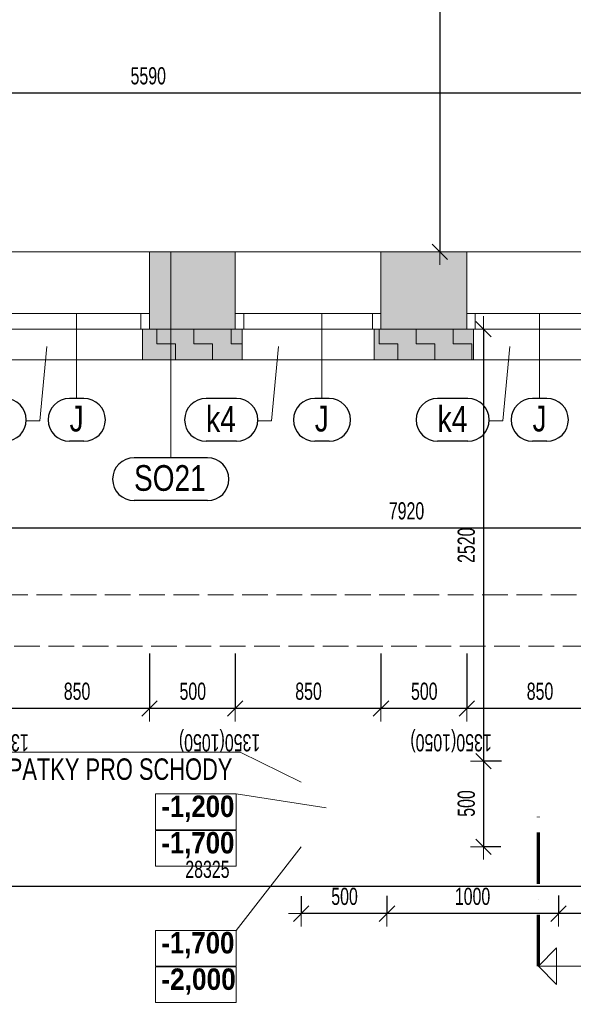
# Model space of a CAD drawing. Header units: millimetres. Extents: x -97971 to 48677, y -63570 to -5533.
# Tile 3 of 65: x -77048 to -73820, y -25885 to -20141. Entities that reach past the tile are written whole.
import ezdxf

# ---------------------------------------------------------------- set-up
doc = ezdxf.new("R2010")
doc.units = ezdxf.units.MM
doc.header["$PDMODE"] = 65
doc.linetypes.add('Carkovana 2x_1', pattern=[200, 150, -50])
doc.linetypes.add('JIS_08_37', pattern=[480, 300, -90, 0, -90])
for name, color, linetype, lineweight in [('XR$1$1.PP - NÁVRH_1', 7, 'Continuous', 25), ('XR$2$KOTY_1', 7, 'Continuous', 25), ('XR$4$VÝPLNĚ_1', 7, 'Continuous', 25), ('XR$7$FILING ___1', 7, 'Continuous', 25)]:
    doc.layers.add(name, color=color, linetype=linetype, lineweight=lineweight)
doc.styles.add('ARIAL', font='ARIAL.TTF')
doc.styles.add('Arial Black', font='Arial Black')
doc.styles.add('ARIALNARROW', font='ARIALN.TTF')
doc.dimstyles.new('DIMSTYLE_3', dxfattribs={"dimtxt": 100, "dimasz": 150, "dimexe": 0, "dimexo": 0, "dimgap": 50, "dimtad": 2, "dimdec": 0, "dimrnd": 5, "dimzin": 12, "dimdsep": 46, "dimtxsty": 'ARIALNARROW', "dimblk1": 'ALL_ML_STRICH', "dimblk2": 'ALL_ML_STRICH', "dimsah": 1, "dimcen": 0, "dimclrd": 6, "dimclre": 6, "dimclrt": 6, "dimadec": 0, "dimazin": 0, "dimtfac": 1, "dimtdec": 0, "dimtix": 1, "dimtmove": 2, "dimatfit": 3, "dimfxl": 0, "dimtzin": 0, "dimlwd": 0, "dimlwe": 13, "dimarcsym": 0})
pattern_1 = [(0, (216, 216), (108, 108), [108, -108]), (90, (216, 216), (-108, 108), [108, -108])]

# ---------------------------------------------------------------- blocks, each defined once
blk = doc.blocks.new('ALL_ML_STRICH')
at = {"color": 0, "linetype": 'ByBlock', "lineweight": -2}
for p, q in [((0, -0.5), (0, 0.5)), ((-1, 0), (0.5, 0)), ((-0.3, -0.3), (0.3, 0.3))]:
    blk.add_line(p, q, dxfattribs=at)
blk = doc.blocks.new('*D11')
at = {"layer": 'DEFPOINTS', "color": 6, "linetype": 'Continuous', "lineweight": 13}
for p in [(-74441.3, -21946.3), (-74343.5, -21946.3), (-73906.3, -24466.3)]:
    blk.add_point(p, dxfattribs=at)
at = {"layer": 'XR$1$1.PP - NÁVRH_1', "color": 6, "linetype": 'Continuous', "lineweight": -2}
for p, q in [((-74343.5, -21946.3), (-74343.5, -21946.3)), ((-74343.5, -21946.3), (-74343.5, -24466.3)), ((-74239.3, -24466.3), (-74343.5, -24466.3))]:
    blk.add_line(p, q, dxfattribs=at)
at = {"layer": 'XR$1$1.PP - NÁVRH_1', "color": 6, "linetype": 'Continuous', "lineweight": 13, "xscale": 150, "yscale": 150, "zscale": 150}
for p, rotation in [((-74343.5, -21946.3), 90), ((-74343.5, -24466.3), 270)]:
    blk.add_blockref('ALL_ML_STRICH', p, dxfattribs=dict(at, rotation=rotation))
at = {"layer": 'XR$1$1.PP - NÁVRH_1', "color": 6, "linetype": 'Continuous', "lineweight": 13, "insert": (-74443.5, -23207.4), "char_height": 100, "width": 324.571, "attachment_point": 5, "rotation": 90, "style": 'ARIALNARROW'}
blk.add_mtext('\\W0.81;\\A1;{2520}', dxfattribs=at)
blk = doc.blocks.new('*D12')
at = {"layer": 'DEFPOINTS', "color": 6, "linetype": 'Continuous', "lineweight": 13}
for p in [(-74343.5, -24466.3), (-73906.3, -24466.3), (-73906.3, -24966.3)]:
    blk.add_point(p, dxfattribs=at)
at = {"layer": 'XR$1$1.PP - NÁVRH_1', "color": 6, "linetype": 'Continuous', "lineweight": -2}
for p, q in [((-74239.3, -24466.3), (-74343.5, -24466.3)), ((-74343.5, -24466.3), (-74343.5, -24966.3)), ((-74243.1, -24966.3), (-74343.5, -24966.3))]:
    blk.add_line(p, q, dxfattribs=at)
at = {"layer": 'XR$1$1.PP - NÁVRH_1', "color": 6, "linetype": 'Continuous', "lineweight": 13, "xscale": 150, "yscale": 150, "zscale": 150}
for p, rotation in [((-74343.5, -24466.3), 90), ((-74343.5, -24966.3), 270)]:
    blk.add_blockref('ALL_ML_STRICH', p, dxfattribs=dict(at, rotation=rotation))
at = {"layer": 'XR$1$1.PP - NÁVRH_1', "color": 6, "linetype": 'Continuous', "lineweight": 13, "insert": (-74443.5, -24713.8), "char_height": 100, "width": 243.429, "attachment_point": 5, "rotation": 90, "style": 'ARIALNARROW'}
blk.add_mtext('\\W0.81;\\A1;{500}', dxfattribs=at)
blk = doc.blocks.new('*D13')
at = {"layer": 'DEFPOINTS', "color": 6, "linetype": 'Continuous', "lineweight": 13}
for p in [(-73906.3, -24966.3), (-73406.3, -24966.3), (-73406.3, -25356.3)]:
    blk.add_point(p, dxfattribs=at)
at = {"layer": 'XR$1$1.PP - NÁVRH_1', "color": 6, "linetype": 'Continuous', "lineweight": -2}
for p, q in [((-73906.3, -25250.6), (-73906.3, -25356.3)), ((-73406.3, -25249.5), (-73406.3, -25356.3)), ((-73406.3, -25356.3), (-73906.3, -25356.3))]:
    blk.add_line(p, q, dxfattribs=at)
at = {"layer": 'XR$1$1.PP - NÁVRH_1', "color": 6, "linetype": 'Continuous', "lineweight": 13, "xscale": 150, "yscale": 150, "zscale": 150}
for p, rotation in [((-73906.3, -25356.3), 180), ((-73406.3, -25356.3), 360)]:
    blk.add_blockref('ALL_ML_STRICH', p, dxfattribs=dict(at, rotation=rotation))
at = {"layer": 'XR$1$1.PP - NÁVRH_1', "color": 6, "linetype": 'Continuous', "lineweight": 13, "insert": (-73653.8, -25256.3), "char_height": 100, "width": 243.429, "attachment_point": 5, "style": 'ARIALNARROW'}
blk.add_mtext('\\W0.81;\\A1;{500}', dxfattribs=at)
blk = doc.blocks.new('*D14')
at = {"layer": 'DEFPOINTS', "color": 6, "linetype": 'Continuous', "lineweight": 13}
for p in [(-74906.3, -24966.3), (-73906.3, -24966.3), (-73906.3, -25356.3)]:
    blk.add_point(p, dxfattribs=at)
at = {"layer": 'XR$1$1.PP - NÁVRH_1', "color": 6, "linetype": 'Continuous', "lineweight": -2}
for p, q in [((-74906.3, -25252.6), (-74906.3, -25356.3)), ((-73906.3, -25250.6), (-73906.3, -25356.3)), ((-73906.3, -25356.3), (-74906.3, -25356.3))]:
    blk.add_line(p, q, dxfattribs=at)
at = {"layer": 'XR$1$1.PP - NÁVRH_1', "color": 6, "linetype": 'Continuous', "lineweight": 13, "xscale": 150, "yscale": 150, "zscale": 150}
for p, rotation in [((-74906.3, -25356.3), 180), ((-73906.3, -25356.3), 360)]:
    blk.add_blockref('ALL_ML_STRICH', p, dxfattribs=dict(at, rotation=rotation))
at = {"layer": 'XR$1$1.PP - NÁVRH_1', "color": 6, "linetype": 'Continuous', "lineweight": 13, "insert": (-74407.4, -25256.3), "char_height": 100, "width": 324.571, "attachment_point": 5, "style": 'ARIALNARROW'}
blk.add_mtext('\\W0.81;\\A1;{1000}', dxfattribs=at)
blk = doc.blocks.new('*D15')
at = {"layer": 'DEFPOINTS', "color": 6, "linetype": 'Continuous', "lineweight": 13}
for p in [(-75406.3, -24966.3), (-74906.3, -24966.3), (-74906.3, -25356.3)]:
    blk.add_point(p, dxfattribs=at)
at = {"layer": 'XR$1$1.PP - NÁVRH_1', "color": 6, "linetype": 'Continuous', "lineweight": -2}
for p, q in [((-75406.3, -25253.6), (-75406.3, -25356.3)), ((-74906.3, -25252.6), (-74906.3, -25356.3)), ((-74906.3, -25356.3), (-75406.3, -25356.3))]:
    blk.add_line(p, q, dxfattribs=at)
at = {"layer": 'XR$1$1.PP - NÁVRH_1', "color": 6, "linetype": 'Continuous', "lineweight": 13, "xscale": 150, "yscale": 150, "zscale": 150}
for p, rotation in [((-75406.3, -25356.3), 180), ((-74906.3, -25356.3), 360)]:
    blk.add_blockref('ALL_ML_STRICH', p, dxfattribs=dict(at, rotation=rotation))
at = {"layer": 'XR$1$1.PP - NÁVRH_1', "color": 6, "linetype": 'Continuous', "lineweight": 13, "insert": (-75153.8, -25256.3), "char_height": 100, "width": 243.429, "attachment_point": 5, "style": 'ARIALNARROW'}
blk.add_mtext('\\W0.81;\\A1;{500}', dxfattribs=at)
blk = doc.blocks.new('*D215')
at = {"layer": 'DEFPOINTS', "color": 6, "linetype": 'Continuous', "lineweight": 13}
for p in [(-90111.3, -23811.3), (-61786.3, -23811.3), (-61786.3, -25198.5)]:
    blk.add_point(p, dxfattribs=at)
at = {"layer": 'XR$2$KOTY_1', "color": 6, "linetype": 'Continuous', "lineweight": -2}
for p, q in [((-90111.3, -24458.1), (-90111.3, -25198.5)), ((-61786.3, -24525.6), (-61786.3, -25198.5)), ((-61786.3, -25198.5), (-90111.3, -25198.5))]:
    blk.add_line(p, q, dxfattribs=at)
at = {"layer": 'XR$2$KOTY_1', "color": 6, "linetype": 'Continuous', "lineweight": 13, "xscale": 150, "yscale": 150, "zscale": 150}
for p, rotation in [((-90111.3, -25198.5), 180), ((-61786.3, -25198.5), 360)]:
    blk.add_blockref('ALL_ML_STRICH', p, dxfattribs=dict(at, rotation=rotation))
at = {"layer": 'XR$2$KOTY_1', "color": 6, "linetype": 'Continuous', "lineweight": 13, "insert": (-75953.5, -25098.5), "char_height": 100, "width": 405.714, "attachment_point": 5, "style": 'ARIALNARROW'}
blk.add_mtext('\\W0.81;\\A1;{28325}', dxfattribs=at)
blk = doc.blocks.new('KOMPLEXNÍ OBJEKT_9')
at = {"layer": 'XR$2$KOTY_1', "color": 7, "linetype": 'JIS_08_37', "lineweight": 70}
blk.add_line((-74023, -25662.8), (-74023, -24787.4), dxfattribs=at)
at = {"layer": 'XR$2$KOTY_1', "color": 7, "linetype": 'Continuous', "lineweight": 13}
for p, q in [((-74023, -25662.8), (-73917, -25556.8)), ((-73917, -25768.9), (-73917, -25556.8)), ((-74023, -25662.8), (-73564.7, -25662.8)), ((-74023, -25662.8), (-73917, -25768.9))]:
    blk.add_line(p, q, dxfattribs=at)
at = {"layer": 'XR$2$KOTY_1', "color": 7, "linetype": 'Continuous', "lineweight": 25, "insert": (-73764.5, -25885.3), "char_height": 150, "width": 194.672, "attachment_point": 7, "rotation": 0.00012, "style": 'Arial Black'}
blk.add_mtext('\\W0.82;A', dxfattribs=at)
blk = doc.blocks.new('*D301')
at = {"layer": 'DEFPOINTS', "color": 6, "linetype": 'Continuous', "lineweight": 13}
for p in [(-73503.8, -20569.5), (-79091.3, -21496.3), (-73503.8, -21496.3)]:
    blk.add_point(p, dxfattribs=at)
at = {"layer": 'XR$2$KOTY_1', "color": 6, "linetype": 'Continuous', "lineweight": -2}
for p, q in [((-79091.3, -20569.5), (-79091.3, -20569.5)), ((-73503.8, -20569.5), (-79091.3, -20569.5)), ((-73503.8, -20569.5), (-73503.8, -20569.5))]:
    blk.add_line(p, q, dxfattribs=at)
at = {"layer": 'XR$2$KOTY_1', "color": 6, "linetype": 'Continuous', "lineweight": 13, "xscale": 150, "yscale": 150, "zscale": 150}
for p, rotation in [((-79091.3, -20569.5), 180), ((-73503.8, -20569.5), 360)]:
    blk.add_blockref('ALL_ML_STRICH', p, dxfattribs=dict(at, rotation=rotation))
at = {"layer": 'XR$2$KOTY_1', "color": 6, "linetype": 'Continuous', "lineweight": 13, "insert": (-76298.6, -20469.5), "char_height": 100, "width": 324.571, "attachment_point": 5, "style": 'ARIALNARROW'}
blk.add_mtext('\\W0.81;\\A1;{5590}', dxfattribs=at)
blk = doc.blocks.new('*D307')
at = {"layer": 'DEFPOINTS', "color": 6, "linetype": 'Continuous', "lineweight": 13}
for p in [(-74736.3, -15536.3), (-74597.8, -15536.3), (-73503.8, -21496.3)]:
    blk.add_point(p, dxfattribs=at)
at = {"layer": 'XR$2$KOTY_1', "color": 6, "linetype": 'Continuous', "lineweight": -2}
for p, q in [((-74597.8, -15536.3), (-74597.8, -15536.3)), ((-74597.8, -15536.3), (-74597.8, -21496.3)), ((-74597.8, -21496.3), (-74597.8, -21496.3))]:
    blk.add_line(p, q, dxfattribs=at)
at = {"layer": 'XR$2$KOTY_1', "color": 6, "linetype": 'Continuous', "lineweight": 13, "xscale": 150, "yscale": 150, "zscale": 150}
for p, rotation in [((-74597.8, -15536.3), 90), ((-74597.8, -21496.3), 270)]:
    blk.add_blockref('ALL_ML_STRICH', p, dxfattribs=dict(at, rotation=rotation))
at = {"layer": 'XR$2$KOTY_1', "color": 6, "linetype": 'Continuous', "lineweight": 13, "insert": (-74697.8, -18517.4), "char_height": 100, "width": 324.571, "attachment_point": 5, "rotation": 90, "style": 'ARIALNARROW'}
blk.add_mtext('\\W0.81;\\A1;{5960}', dxfattribs=at)
blk = doc.blocks.new('*D325')
at = {"layer": 'DEFPOINTS', "color": 6, "linetype": 'Continuous', "lineweight": 13}
for p in [(-70831.3, -23107.3), (-78751.3, -23496.3), (-70831.3, -23496.3)]:
    blk.add_point(p, dxfattribs=at)
at = {"layer": 'XR$2$KOTY_1', "color": 6, "linetype": 'Continuous', "lineweight": -2}
for p, q in [((-78751.3, -23107.3), (-78751.3, -23107.3)), ((-70831.3, -23107.3), (-78751.3, -23107.3)), ((-70831.3, -23107.3), (-70831.3, -23107.3))]:
    blk.add_line(p, q, dxfattribs=at)
at = {"layer": 'XR$2$KOTY_1', "color": 6, "linetype": 'Continuous', "lineweight": 13, "xscale": 150, "yscale": 150, "zscale": 150}
for p, rotation in [((-78751.3, -23107.3), 180), ((-70831.3, -23107.3), 360)]:
    blk.add_blockref('ALL_ML_STRICH', p, dxfattribs=dict(at, rotation=rotation))
at = {"layer": 'XR$2$KOTY_1', "color": 6, "linetype": 'Continuous', "lineweight": 13, "insert": (-74792.4, -23007.3), "char_height": 100, "width": 324.571, "attachment_point": 5, "style": 'ARIALNARROW'}
blk.add_mtext('\\W0.81;\\A1;{7920}', dxfattribs=at)
blk = doc.blocks.new('*D380')
at = {"layer": 'DEFPOINTS', "color": 6, "linetype": 'Continuous', "lineweight": 13}
for p in [(-74441.3, -21496.3), (-73591.3, -21496.3), (-73591.3, -24159.6)]:
    blk.add_point(p, dxfattribs=at)
at = {"layer": 'XR$2$KOTY_1', "color": 6, "linetype": 'Continuous', "lineweight": -2}
for p, q in [((-74441.3, -23838.6), (-74441.3, -24159.6)), ((-73591.3, -23838.6), (-73591.3, -24159.6)), ((-73591.3, -24159.6), (-74441.3, -24159.6))]:
    blk.add_line(p, q, dxfattribs=at)
at = {"layer": 'XR$2$KOTY_1', "color": 6, "linetype": 'Continuous', "lineweight": 13, "xscale": 150, "yscale": 150, "zscale": 150}
for p, rotation in [((-74441.3, -24159.6), 180), ((-73591.3, -24159.6), 360)]:
    blk.add_blockref('ALL_ML_STRICH', p, dxfattribs=dict(at, rotation=rotation))
at = {"layer": 'XR$2$KOTY_1', "color": 6, "linetype": 'Continuous', "lineweight": 13, "insert": (-74013.8, -24059.6), "char_height": 100, "width": 243.429, "attachment_point": 5, "style": 'ARIALNARROW'}
blk.add_mtext('\\W0.81;\\A1;{850}', dxfattribs=at)
at = {"layer": 'XR$2$KOTY_1', "color": 6, "linetype": 'Continuous', "lineweight": 13, "insert": (-74295.5, -24409.6), "char_height": 100, "width": 5, "attachment_point": 1, "rotation": 180, "line_spacing_factor": 0.60241, "style": 'ARIALNARROW'}
blk.add_mtext('\\W0.81;1350(1050)', dxfattribs=at)
blk = doc.blocks.new('*D381')
at = {"layer": 'DEFPOINTS', "color": 6, "linetype": 'Continuous', "lineweight": 13}
for p in [(-74941.3, -21496.3), (-74441.3, -21496.3), (-74441.3, -24159.6)]:
    blk.add_point(p, dxfattribs=at)
at = {"layer": 'XR$2$KOTY_1', "color": 6, "linetype": 'Continuous', "lineweight": -2}
for p, q in [((-74941.3, -23838.6), (-74941.3, -24159.6)), ((-74441.3, -23838.6), (-74441.3, -24159.6)), ((-74441.3, -24159.6), (-74941.3, -24159.6))]:
    blk.add_line(p, q, dxfattribs=at)
at = {"layer": 'XR$2$KOTY_1', "color": 6, "linetype": 'Continuous', "lineweight": 13, "xscale": 150, "yscale": 150, "zscale": 150}
for p, rotation in [((-74941.3, -24159.6), 180), ((-74441.3, -24159.6), 360)]:
    blk.add_blockref('ALL_ML_STRICH', p, dxfattribs=dict(at, rotation=rotation))
at = {"layer": 'XR$2$KOTY_1', "color": 6, "linetype": 'Continuous', "lineweight": 13, "insert": (-74688.8, -24059.6), "char_height": 100, "width": 243.429, "attachment_point": 5, "style": 'ARIALNARROW'}
blk.add_mtext('\\W0.81;\\A1;{500}', dxfattribs=at)
blk = doc.blocks.new('*D382')
at = {"layer": 'DEFPOINTS', "color": 6, "linetype": 'Continuous', "lineweight": 13}
for p in [(-75791.3, -21496.3), (-74941.3, -21496.3), (-74941.3, -24159.6)]:
    blk.add_point(p, dxfattribs=at)
at = {"layer": 'XR$2$KOTY_1', "color": 6, "linetype": 'Continuous', "lineweight": -2}
for p, q in [((-75791.3, -23838.6), (-75791.3, -24159.6)), ((-74941.3, -23838.6), (-74941.3, -24159.6)), ((-74941.3, -24159.6), (-75791.3, -24159.6))]:
    blk.add_line(p, q, dxfattribs=at)
at = {"layer": 'XR$2$KOTY_1', "color": 6, "linetype": 'Continuous', "lineweight": 13, "xscale": 150, "yscale": 150, "zscale": 150}
for p, rotation in [((-75791.3, -24159.6), 180), ((-74941.3, -24159.6), 360)]:
    blk.add_blockref('ALL_ML_STRICH', p, dxfattribs=dict(at, rotation=rotation))
at = {"layer": 'XR$2$KOTY_1', "color": 6, "linetype": 'Continuous', "lineweight": 13, "insert": (-75363.8, -24059.6), "char_height": 100, "width": 243.429, "attachment_point": 5, "style": 'ARIALNARROW'}
blk.add_mtext('\\W0.81;\\A1;{850}', dxfattribs=at)
at = {"layer": 'XR$2$KOTY_1', "color": 6, "linetype": 'Continuous', "lineweight": 13, "insert": (-75645.5, -24409.6), "char_height": 100, "width": 5, "attachment_point": 1, "rotation": 180, "line_spacing_factor": 0.60241, "style": 'ARIALNARROW'}
blk.add_mtext('\\W0.81;1350(1050)', dxfattribs=at)
blk = doc.blocks.new('*D383')
at = {"layer": 'DEFPOINTS', "color": 6, "linetype": 'Continuous', "lineweight": 13}
for p in [(-76291.3, -21496.3), (-75791.3, -21496.3), (-75791.3, -24159.6)]:
    blk.add_point(p, dxfattribs=at)
at = {"layer": 'XR$2$KOTY_1', "color": 6, "linetype": 'Continuous', "lineweight": -2}
for p, q in [((-76291.3, -23838.6), (-76291.3, -24159.6)), ((-75791.3, -23838.6), (-75791.3, -24159.6)), ((-75791.3, -24159.6), (-76291.3, -24159.6))]:
    blk.add_line(p, q, dxfattribs=at)
at = {"layer": 'XR$2$KOTY_1', "color": 6, "linetype": 'Continuous', "lineweight": 13, "xscale": 150, "yscale": 150, "zscale": 150}
for p, rotation in [((-76291.3, -24159.6), 180), ((-75791.3, -24159.6), 360)]:
    blk.add_blockref('ALL_ML_STRICH', p, dxfattribs=dict(at, rotation=rotation))
at = {"layer": 'XR$2$KOTY_1', "color": 6, "linetype": 'Continuous', "lineweight": 13, "insert": (-76038.8, -24059.6), "char_height": 100, "width": 243.429, "attachment_point": 5, "style": 'ARIALNARROW'}
blk.add_mtext('\\W0.81;\\A1;{500}', dxfattribs=at)
blk = doc.blocks.new('*D384')
at = {"layer": 'DEFPOINTS', "color": 6, "linetype": 'Continuous', "lineweight": 13}
for p in [(-77141.3, -21496.3), (-76291.3, -21496.3), (-76291.3, -24159.6)]:
    blk.add_point(p, dxfattribs=at)
at = {"layer": 'XR$2$KOTY_1', "color": 6, "linetype": 'Continuous', "lineweight": -2}
for p, q in [((-77141.3, -23838.6), (-77141.3, -24159.6)), ((-76291.3, -23838.6), (-76291.3, -24159.6)), ((-76291.3, -24159.6), (-77141.3, -24159.6))]:
    blk.add_line(p, q, dxfattribs=at)
at = {"layer": 'XR$2$KOTY_1', "color": 6, "linetype": 'Continuous', "lineweight": 13, "xscale": 150, "yscale": 150, "zscale": 150}
for p, rotation in [((-77141.3, -24159.6), 180), ((-76291.3, -24159.6), 360)]:
    blk.add_blockref('ALL_ML_STRICH', p, dxfattribs=dict(at, rotation=rotation))
at = {"layer": 'XR$2$KOTY_1', "color": 6, "linetype": 'Continuous', "lineweight": 13, "insert": (-76713.8, -24059.6), "char_height": 100, "width": 243.429, "attachment_point": 5, "style": 'ARIALNARROW'}
blk.add_mtext('\\W0.81;\\A1;{850}', dxfattribs=at)
at = {"layer": 'XR$2$KOTY_1', "color": 6, "linetype": 'Continuous', "lineweight": 13, "insert": (-76995.5, -24409.6), "char_height": 100, "width": 5, "attachment_point": 1, "rotation": 180, "line_spacing_factor": 0.60241, "style": 'ARIALNARROW'}
blk.add_mtext('\\W0.81;1350(1050)', dxfattribs=at)

msp = doc.modelspace()

# ---------------------------------------------------------------- hatches: boundary and pattern name
at = {"layer": 'XR$7$FILING ___1', "linetype": 'Continuous', "lineweight": 50}
for points in [[(-76291.3, -21946.3), (-75791.3, -21946.3), (-75791.3, -21496.3), (-76291.3, -21496.3)], [(-74941.3, -21946.3), (-74441.3, -21946.3), (-74441.3, -21496.3), (-74941.3, -21496.3)]]:
    msp.add_hatch(color=254, dxfattribs=at).paths.add_polyline_path(points)
at = {"layer": 'XR$7$FILING ___1', "linetype": 'Continuous', "lineweight": 13}
for points in [[(-75751.3, -22126.3), (-75751.3, -21946.3), (-76331.3, -21946.3), (-76331.3, -22126.3), (-76041.4, -22126.3)], [(-74401.3, -22126.3), (-74401.3, -21946.3), (-74981.3, -21946.3), (-74981.3, -22126.3), (-74691.4, -22126.3)]]:
    msp.add_hatch(color=11, dxfattribs=at).paths.add_polyline_path(points, flags=0)
h = msp.add_hatch(dxfattribs=at)
h.set_pattern_fill('VZOR', scale=108, style=0, pattern_type=2)
h.set_pattern_definition(pattern_1)
h.paths.add_polyline_path([(-75751.3, -22126.3), (-75751.3, -21946.3), (-76331.3, -21946.3), (-76331.3, -22126.3), (-76041.4, -22126.3)], flags=0)
h = msp.add_hatch(dxfattribs=at)
h.set_pattern_fill('VZOR', scale=108, style=0, pattern_type=2)
h.set_pattern_definition(pattern_1)
h.paths.add_polyline_path([(-74401.3, -22126.3), (-74401.3, -21946.3), (-74981.3, -21946.3), (-74981.3, -22126.3), (-74691.4, -22126.3)], flags=0)

# ---------------------------------------------------------------- linework, layer by layer
at = {"layer": 'XR$1$1.PP - NÁVRH_1', "color": 7, "linetype": 'Continuous', "lineweight": 13}
for p, q in [((-76291.3, -21496.3), (-77141.3, -21496.3)), ((-74941.3, -21496.3), (-75791.3, -21496.3)), ((-73591.3, -21496.3), (-74441.3, -21496.3)), ((-76331.3, -22126.3), (-76331.3, -21946.3)), ((-76291.3, -21946.3), (-76331.3, -21946.3)), ((-75751.3, -21946.3), (-75791.3, -21946.3)), ((-75751.3, -22126.3), (-75751.3, -21946.3)), ((-74981.3, -22126.3), (-74981.3, -21946.3)), ((-74941.3, -21946.3), (-74981.3, -21946.3)), ((-74401.3, -21946.3), (-74441.3, -21946.3)), ((-74401.3, -22126.3), (-74401.3, -21946.3)), ((-77101.3, -22126.3), (-76331.3, -22126.3)), ((-76331.3, -22126.3), (-75751.3, -22126.3)), ((-75751.3, -22126.3), (-74981.3, -22126.3)), ((-74981.3, -22126.3), (-74401.3, -22126.3)), ((-74401.3, -22126.3), (-73631.3, -22126.3))]:
    msp.add_line(p, q, dxfattribs=at)
at = {"layer": 'XR$1$1.PP - NÁVRH_1', "color": 14, "linetype": 'Continuous', "lineweight": 13}
for p, q in [((-76291.3, -21946.3), (-76291.3, -21496.3)), ((-75791.3, -21496.3), (-76291.3, -21496.3)), ((-75791.3, -21946.3), (-75791.3, -21496.3)), ((-74441.3, -21496.3), (-74941.3, -21496.3)), ((-74941.3, -21946.3), (-74941.3, -21496.3)), ((-74441.3, -21946.3), (-74441.3, -21496.3)), ((-75791.3, -21946.3), (-76291.3, -21946.3)), ((-74441.3, -21946.3), (-74941.3, -21946.3))]:
    msp.add_line(p, q, dxfattribs=at)
at = {"layer": 'XR$1$1.PP - NÁVRH_1', "color": 7, "linetype": 'Carkovana 2x_1', "lineweight": 13}
for p, q in [((-78751.3, -23496.3), (-70831.3, -23496.3)), ((-70531.3, -23796.3), (-79051.3, -23796.3))]:
    msp.add_line(p, q, dxfattribs=at)
at = {"layer": 'XR$1$1.PP - NÁVRH_1', "color": 6, "linetype": 'Continuous', "lineweight": 13}
for p, q in [((-77917.9, -24415.2), (-75761.6, -24415.2)), ((-75761.6, -24415.2), (-75406.3, -24588.9)), ((-75785.8, -24658.4), (-75261.1, -24738.6)), ((-75785.8, -25454.3), (-75406.3, -24966.3))]:
    msp.add_line(p, q, dxfattribs=at)
for points in [[(-76255.8, -24866.7), (-75785.8, -24866.7), (-75785.8, -24658.4), (-76255.8, -24658.4), (-76255.8, -24866.7)], [(-76255.8, -25079.2), (-75785.8, -25079.2), (-75785.8, -24870.9), (-76255.8, -24870.9), (-76255.8, -25079.2)], [(-76255.8, -25662.6), (-75785.8, -25662.6), (-75785.8, -25454.3), (-76255.8, -25454.3), (-76255.8, -25662.6)], [(-76255.8, -25875.1), (-75785.8, -25875.1), (-75785.8, -25666.8), (-76255.8, -25666.8), (-76255.8, -25875.1)]]:
    msp.add_lwpolyline(points, dxfattribs=at)
at = {"layer": 'XR$2$KOTY_1', "color": 3, "linetype": 'Continuous', "lineweight": 13}
for p, q in [((-76167.5, -22697.1), (-76167.5, -21496.3)), ((-76716.3, -22351), (-76716.3, -21856.3)), ((-75286.3, -22351), (-75286.3, -21856.3)), ((-74016.3, -22351), (-74016.3, -21856.3)), ((-76930.7, -22481), (-76889.5, -22048)), ((-75580.7, -22481), (-75539.5, -22048)), ((-74230.7, -22481), (-74189.5, -22048)), ((-77010.7, -22481), (-76930.7, -22481)), ((-75660.7, -22481), (-75580.7, -22481)), ((-74310.7, -22481), (-74230.7, -22481))]:
    msp.add_line(p, q, dxfattribs=at)
at = {"layer": 'XR$2$KOTY_1', "color": 3, "linetype": 'Continuous', "lineweight": 25}
for p, q in [((-76673.5, -22351), (-76757.3, -22351)), ((-75784.7, -22351), (-75961.7, -22351)), ((-75243.5, -22351), (-75327.3, -22351)), ((-74434.7, -22351), (-74611.7, -22351)), ((-73973.5, -22351), (-74057.3, -22351)), ((-76673.5, -22601), (-76757.3, -22601)), ((-75784.7, -22601), (-75961.7, -22601)), ((-75243.5, -22601), (-75327.3, -22601)), ((-74434.7, -22601), (-74611.7, -22601)), ((-73973.5, -22601), (-74057.3, -22601)), ((-75952.8, -22697.1), (-76381.5, -22697.1)), ((-75952.8, -22947.1), (-76381.5, -22947.1))]:
    msp.add_line(p, q, dxfattribs=at)
for centre, start, end in [((-77134.7, -22476), 270, 90), ((-76757.3, -22476), 90, 270), ((-76673.5, -22476), 270, 90), ((-75961.7, -22476), 90, 270), ((-75784.7, -22476), 270, 90), ((-75327.3, -22476), 90, 270), ((-75243.5, -22476), 270, 90), ((-74611.7, -22476), 90, 270), ((-74434.7, -22476), 270, 90), ((-74057.3, -22476), 90, 270), ((-73973.5, -22476), 270, 90), ((-76381.5, -22822.1), 90, 270), ((-75952.8, -22822.1), 270, 90)]:
    msp.add_arc(centre, 125, start, end, dxfattribs=at)
at = {"layer": 'XR$4$VÝPLNĚ_1', "color": 132, "linetype": 'Continuous', "lineweight": 13}
for p, q in [((-76291.3, -21856.3), (-77141.3, -21856.3)), ((-76341.3, -21856.3), (-76341.3, -21946.3)), ((-74941.3, -21856.3), (-75791.3, -21856.3)), ((-75741.3, -21856.3), (-75741.3, -21946.3)), ((-74991.3, -21856.3), (-74991.3, -21946.3)), ((-73591.3, -21856.3), (-74441.3, -21856.3)), ((-74391.3, -21856.3), (-74391.3, -21946.3)), ((-76291.3, -21946.3), (-77141.3, -21946.3)), ((-74941.3, -21946.3), (-75791.3, -21946.3)), ((-73591.3, -21946.3), (-74441.3, -21946.3))]:
    msp.add_line(p, q, dxfattribs=at)

# ---------------------------------------------------------------- block references
at = {"layer": 'XR$2$KOTY_1', "color": 7, "linetype": 'Continuous', "lineweight": 13}
msp.add_blockref('KOMPLEXNÍ OBJEKT_9', (0, 0), dxfattribs=at)

# ---------------------------------------------------------------- texts
at = {"layer": 'XR$1$1.PP - NÁVRH_1', "color": 6, "linetype": 'Continuous', "lineweight": 25, "insert": (-77917.9, -24577.7), "char_height": 125, "width": 2175.851, "attachment_point": 7, "style": 'ARIALNARROW'}
msp.add_mtext('\\W0.89;ZÁKLADOVÉ PATKY PRO SCHODY', dxfattribs=at)
at = {"layer": 'XR$1$1.PP - NÁVRH_1', "color": 6, "linetype": 'Continuous', "lineweight": 13, "char_height": 125, "attachment_point": 7, "style": 'ARIALNARROW'}
for s, insert, width in [('\\W1.05;\\fArial Narrow|i0|b1|c0|p0;-1,200', (-76222.5, -24820.9), 502.344), ('\\W1.05;\\fArial Narrow|i0|b1|c0|p0;-1,700', (-76222.5, -25033.4), 502.344), ('\\W1.05;\\fArial Narrow|i0|b1|c0|p0;-1,700', (-76222.5, -25616.8), 502.344), ('\\W1.07;\\fArial Narrow|i0|b1|c0|p0;-2,000', (-76222.5, -25829.3), 503.594)]:
    msp.add_mtext(s, dxfattribs=dict(at, insert=insert, width=width))
at = {"layer": 'XR$2$KOTY_1', "color": 3, "linetype": 'Continuous', "lineweight": 25, "char_height": 150, "attachment_point": 7, "style": 'ARIAL'}
for s, insert, width in [('\\W0.78;J', (-76757.3, -22546), 142.688), ('\\W0.79;k4', (-75961.7, -22546), 236.534), ('\\W0.78;J', (-75327.3, -22546), 142.688), ('\\W0.79;k4', (-74611.7, -22546), 236.534), ('\\W0.78;J', (-74057.3, -22546), 142.688), ('\\W0.78;SO21', (-76381.5, -22892.1), 487.237)]:
    msp.add_mtext(s, dxfattribs=dict(at, insert=insert, width=width))

# ---------------------------------------------------------------- dimensions: what is measured, and where the dimension line sits
at = {"layer": 'XR$1$1.PP - NÁVRH_1', "color": 6, "linetype": 'Continuous', "lineweight": 13}
for base, p1, p2, angle, picture, middle in [((-74343.5, -24466.3), (-74343.5, -21946.3), (-74239.3, -24466.3), 270, '*D11', (-74443.5, -23207.4)), ((-74343.5, -24966.3), (-74239.3, -24466.3), (-74243.1, -24966.3), 270, '*D12', (-74443.5, -24713.8)), ((-75406.3, -25356.3), (-74906.3, -25252.6), (-75406.3, -25253.6), 180, '*D15', (-75153.8, -25256.3)), ((-74906.3, -25356.3), (-73906.3, -25250.6), (-74906.3, -25252.6), 180, '*D14', (-74407.4, -25256.3)), ((-73906.3, -25356.3), (-73406.3, -25249.5), (-73906.3, -25250.6), 180, '*D13', (-73653.8, -25256.3))]:
    dim = msp.add_linear_dim(base=base, p1=p1, p2=p2, angle=angle, dimstyle='DIMSTYLE_3', override={"dimpost": '<>', "dimclrd": 6, "dimclre": 6, "dimclrt": 6, "dimlwd": 0, "dimlwe": 13}, dxfattribs=at)
    dim.commit()
    dim.dimension.update_dxf_attribs({"geometry": picture, "text_midpoint": middle, "dimtype": 160})
at = {"layer": 'XR$2$KOTY_1', "color": 6, "linetype": 'Continuous', "lineweight": 13}
for base, p1, p2, angle, picture, middle in [((-74597.8, -21496.3), (-74597.8, -15536.3), (-74597.8, -21496.3), 270, '*D307', (-74697.8, -18517.4)), ((-79091.327052, -20569.4867086), (-73503.827052, -20569.4867086), (-79091.327052, -20569.4867086), 180, '*D301', (-76298.6437186, -20469.4867086)), ((-76291.3, -24159.6), (-75791.3, -23838.6), (-76291.3, -23838.6), 180, '*D383', (-76038.8, -24059.6)), ((-74941.3, -24159.6), (-74441.3, -23838.6), (-74941.3, -23838.6), 180, '*D381', (-74688.8, -24059.6)), ((-78751.3, -23107.3), (-70831.3, -23107.3), (-78751.3, -23107.3), 180, '*D325', (-74792.4, -23007.3)), ((-90111.3, -25198.5), (-61786.3, -24525.6), (-90111.3, -24458.1), 180, '*D215', (-75953.5, -25098.5))]:
    dim = msp.add_linear_dim(base=base, p1=p1, p2=p2, angle=angle, dimstyle='DIMSTYLE_3', override={"dimpost": '<>', "dimclrd": 6, "dimclre": 6, "dimclrt": 6, "dimlwd": 0, "dimlwe": 13}, dxfattribs=at)
    dim.commit()
    dim.dimension.update_dxf_attribs({"geometry": picture, "text_midpoint": middle, "dimtype": 160})
for base, p1, p2, picture, middle in [((-77141.3, -24159.6), (-76291.3, -23838.6), (-77141.3, -23838.6), '*D384', (-76713.8, -24059.6)), ((-75791.3, -24159.6), (-74941.3, -23838.6), (-75791.3, -23838.6), '*D382', (-75363.8, -24059.6)), ((-74441.3, -24159.6), (-73591.3, -23838.6), (-74441.3, -23838.6), '*D380', (-74013.8, -24059.6))]:
    dim = msp.add_linear_dim(base=base, p1=p1, p2=p2, angle=180, text='<>\\X\\W0.81;1350(1050)', dimstyle='DIMSTYLE_3', override={"dimpost": '<>', "dimclrd": 6, "dimclre": 6, "dimclrt": 6, "dimlwd": 0, "dimlwe": 13}, dxfattribs=at)
    dim.commit()
    dim.dimension.update_dxf_attribs({"geometry": picture, "text_midpoint": middle, "dimtype": 160})

doc.saveas('drawing.dxf')
